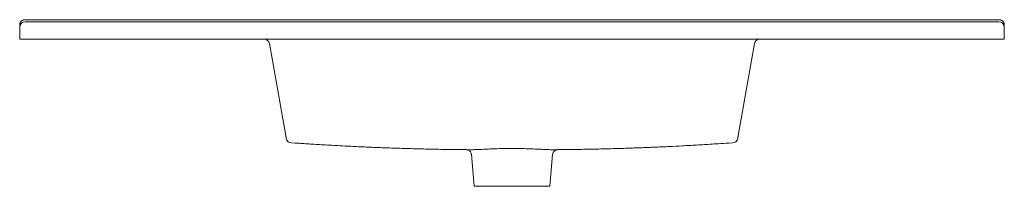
# Model space of a CAD drawing. Header units: millimetres. Extents: x 4759.171 to 4760.081, y 2323.421 to 2323.575.
import ezdxf

# ---------------------------------------------------------------- set-up
doc = ezdxf.new("R2010")
doc.units = ezdxf.units.MM
doc.layers.add('SANINDUSA', color=3, linetype='Continuous')

msp = doc.modelspace()

# ---------------------------------------------------------------- linework, layer by layer
at = {"layer": 'SANINDUSA', "linetype": 'Continuous', "lineweight": 15}
for p, q in [((4759.17095, 2323.56769), (4759.17095, 2323.56969)), ((4759.17095, 2323.55669), (4759.17095, 2323.56769)), ((4759.17595, 2323.57469), (4760.07595, 2323.57469)), ((4759.17595, 2323.57269), (4760.07595, 2323.57269)), ((4760.08095, 2323.56969), (4760.08095, 2323.56769)), ((4760.08095, 2323.56769), (4760.08095, 2323.55669)), ((4759.17595, 2323.55669), (4759.17095, 2323.55669)), ((4759.17595, 2323.55669), (4760.07595, 2323.55669)), ((4759.41652, 2323.46933), (4759.40185, 2323.55256)), ((4759.85006, 2323.55256), (4759.83538, 2323.46933)), ((4760.08095, 2323.55669), (4760.07595, 2323.55669)), ((4759.58839, 2323.45002), (4759.59095, 2323.42069)), ((4759.66095, 2323.42069), (4759.66352, 2323.45002)), ((4759.59095, 2323.42069), (4759.62595, 2323.42069)), ((4759.62595, 2323.42069), (4759.66095, 2323.42069))]:
    msp.add_line(p, q, dxfattribs=at)
for centre, start, end in [((4759.17595, 2323.56769), 90, 180), ((4760.07595, 2323.56769), 0, 90), ((4759.39692, 2323.55169), 10, 90), ((4759.85498, 2323.55169), 90, 170), ((4759.42223, 2323.46574), 189.99998, 269.28438), ((4759.82967, 2323.46574), 270.72257, 350.00002)]:
    msp.add_arc(centre, 0.005, start, end, dxfattribs=at)
for points, knots in [([(4759.17595, 2323.57469), (4759.1756, 2323.57469), (4759.17526, 2323.57465), (4759.17459, 2323.57451), (4759.17427, 2323.57441), (4759.17381, 2323.57421), (4759.17366, 2323.57414), (4759.17337, 2323.57398), (4759.17324, 2323.57389), (4759.17284, 2323.57361), (4759.17259, 2323.57341), (4759.17226, 2323.57306), (4759.17215, 2323.57294), (4759.17195, 2323.57269), (4759.17186, 2323.57256), (4759.17159, 2323.57216), (4759.17145, 2323.57188), (4759.1712, 2323.57129), (4759.17111, 2323.57098), (4759.17098, 2323.57034), (4759.17095, 2323.57001), (4759.17095, 2323.56969)], [0, 0, 0, 0, 0.125, 0.125, 0.25, 0.25, 0.3125, 0.3125, 0.375, 0.375, 0.5, 0.5, 0.5625, 0.5625, 0.625, 0.625, 0.75, 0.75, 0.875, 0.875, 1, 1, 1, 1]), ([(4760.07595, 2323.57469), (4760.0763, 2323.57469), (4760.07664, 2323.57465), (4760.07732, 2323.57451), (4760.07763, 2323.57441), (4760.07809, 2323.57421), (4760.07824, 2323.57414), (4760.07853, 2323.57398), (4760.07867, 2323.57389), (4760.07907, 2323.57361), (4760.07931, 2323.57341), (4760.07965, 2323.57306), (4760.07975, 2323.57294), (4760.07995, 2323.57269), (4760.08005, 2323.57256), (4760.08031, 2323.57216), (4760.08046, 2323.57188), (4760.0807, 2323.57129), (4760.08079, 2323.57098), (4760.08092, 2323.57034), (4760.08095, 2323.57001), (4760.08095, 2323.56969)], [0, 0, 0, 0, 0.125, 0.125, 0.25, 0.25, 0.3125, 0.3125, 0.375, 0.375, 0.5, 0.5, 0.5625, 0.5625, 0.625, 0.625, 0.75, 0.75, 0.875, 0.875, 1, 1, 1, 1]), ([(4759.41731, 2323.46487), (4759.41731, 2323.46486), (4759.41729, 2323.46495), (4759.41723, 2323.46533), (4759.41718, 2323.46561), (4759.41708, 2323.46618), (4759.41704, 2323.4664), (4759.41696, 2323.46687), (4759.41691, 2323.46713), (4759.41676, 2323.46796), (4759.41665, 2323.4686), (4759.41652, 2323.46933)], [0, 0, 0, 0, 0.25, 0.25, 0.5, 0.5, 0.625, 0.625, 0.75, 0.75, 1, 1, 1, 1]), ([(4759.83538, 2323.46933), (4759.83525, 2323.4686), (4759.83514, 2323.46796), (4759.83499, 2323.46713), (4759.83495, 2323.46687), (4759.83486, 2323.4664), (4759.83483, 2323.46618), (4759.83473, 2323.46561), (4759.83468, 2323.46533), (4759.83461, 2323.46495), (4759.83459, 2323.46486), (4759.8346, 2323.46487)], [0, 0, 0, 0, 0.25, 0.25, 0.375, 0.375, 0.5, 0.5, 0.75, 0.75, 1, 1, 1, 1]), ([(4759.42217, 2323.46074), (4759.42732, 2323.4606), (4759.43096, 2323.46035), (4759.43675, 2323.45997), (4759.44311, 2323.45956), (4759.45005, 2323.45913), (4759.45744, 2323.45869), (4759.46528, 2323.45826), (4759.47308, 2323.45785), (4759.48044, 2323.45748), (4759.48685, 2323.45718), (4759.49266, 2323.45692), (4759.49834, 2323.45668), (4759.50442, 2323.45644), (4759.5111, 2323.45618), (4759.51846, 2323.45592), (4759.52643, 2323.45567), (4759.53699, 2323.45536), (4759.5503, 2323.45503), (4759.56301, 2323.4548), (4759.57296, 2323.45467), (4759.57884, 2323.45461), (4759.58248, 2323.45459), (4759.58384, 2323.45458)], [0, 0, 0, 0, 0.033357, 0.070087, 0.110298, 0.154071, 0.201472, 0.250373, 0.302815, 0.349294, 0.389815, 0.424379, 0.459439, 0.497321, 0.539544, 0.586106, 0.636888, 0.690505, 0.786103, 0.888709, 0.930957, 0.974307, 1, 1, 1, 1]), ([(4759.66799, 2323.45457), (4759.66966, 2323.45458), (4759.67346, 2323.45461), (4759.67958, 2323.45467), (4759.68656, 2323.45477), (4759.69416, 2323.4549), (4759.70208, 2323.45506), (4759.71055, 2323.45525), (4759.71895, 2323.45548), (4759.72697, 2323.45572), (4759.73333, 2323.45592), (4759.73822, 2323.45609), (4759.74181, 2323.45622), (4759.74482, 2323.45633), (4759.74772, 2323.45645), (4759.751, 2323.45658), (4759.755, 2323.45674), (4759.75973, 2323.45694), (4759.7652, 2323.45719), (4759.77315, 2323.45756), (4759.78371, 2323.45809), (4759.79697, 2323.45883), (4759.8113, 2323.4597), (4759.82119, 2323.46037), (4759.82973, 2323.46074)], [0, 0, 0, 0, 0.031783, 0.071854, 0.115886, 0.163889, 0.21571, 0.265711, 0.324218, 0.374819, 0.417516, 0.444795, 0.467463, 0.48552, 0.501726, 0.52253, 0.547699, 0.577563, 0.612122, 0.65136, 0.728429, 0.81219, 0.902699, 1, 1, 1, 1]), ([(4759.58361, 2323.45459), (4759.58361, 2323.45459), (4759.5836, 2323.45459), (4759.58489, 2323.45449), (4759.58734, 2323.45448), (4759.59099, 2323.45455), (4759.59561, 2323.45472), (4759.60113, 2323.45498), (4759.6073, 2323.45527), (4759.61406, 2323.45552), (4759.62029, 2323.45565), (4759.62582, 2323.45569), (4759.63126, 2323.45566), (4759.63748, 2323.45553), (4759.64415, 2323.45529), (4759.65036, 2323.455), (4759.65586, 2323.45474), (4759.66059, 2323.45455), (4759.6643, 2323.45448), (4759.6669, 2323.45449), (4759.66827, 2323.45459), (4759.6683, 2323.45459), (4759.66831, 2323.45459)], [0, 0, 0, 0, 0.028277, 0.08157, 0.13642, 0.189886, 0.245, 0.298729, 0.354007, 0.408073, 0.463666, 0.499034, 0.534816, 0.588452, 0.643574, 0.696853, 0.75163, 0.80514, 0.860288, 0.914188, 0.969724, 1, 1, 1, 1]), ([(4759.58391, 2323.45456), (4759.58391, 2323.45456), (4759.58389, 2323.45456), (4759.58393, 2323.45456), (4759.58411, 2323.45454), (4759.58438, 2323.4545), (4759.5848, 2323.4544), (4759.58548, 2323.45417), (4759.58637, 2323.45368), (4759.58721, 2323.45291), (4759.58786, 2323.45195), (4759.58827, 2323.45099), (4759.58834, 2323.45031), (4759.58837, 2323.45001)], [0, 0, 0, 0, 0.017286, 0.160388, 0.228661, 0.266401, 0.313236, 0.391513, 0.50994, 0.65424, 0.770225, 0.898676, 1, 1, 1, 1]), ([(4759.66354, 2323.45001), (4759.66357, 2323.45031), (4759.66363, 2323.45096), (4759.66401, 2323.45188), (4759.66455, 2323.45271), (4759.66517, 2323.45336), (4759.66582, 2323.45384), (4759.66645, 2323.45416), (4759.66699, 2323.45436), (4759.66741, 2323.45447), (4759.66766, 2323.45451), (4759.66781, 2323.45454), (4759.66793, 2323.45455), (4759.66799, 2323.45456), (4759.66799, 2323.45456), (4759.66799, 2323.45456)], [0, 0, 0, 0, 0.100741, 0.22454, 0.336995, 0.439333, 0.531619, 0.613046, 0.681376, 0.733151, 0.769739, 0.803848, 0.853054, 0.9424, 1, 1, 1, 1])]:
    msp.add_open_spline(points, degree=3, knots=knots, dxfattribs=at)

doc.saveas('drawing.dxf')
